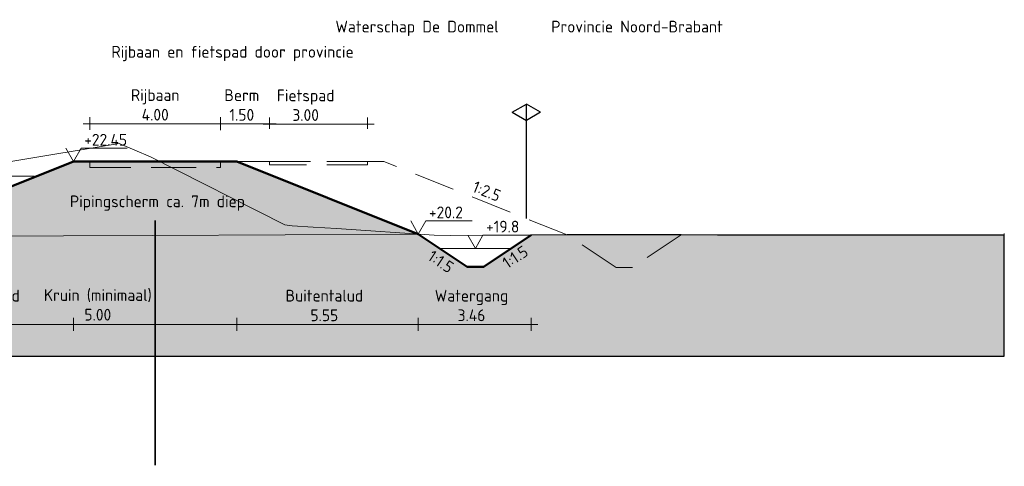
# Model space of a CAD drawing. Header units: metres. Extents: x 161377 to 162521, y 378914 to 379231.
# Tile 66 of 77: x 161985 to 162015, y 379181 to 379195. Entities that reach past the tile are written whole.
import ezdxf

# ---------------------------------------------------------------- set-up
doc = ezdxf.new("R2010")
doc.units = ezdxf.units.M
doc.linetypes.add('DASHED2', pattern=[0.375, 0.25, -0.125])
doc.linetypes.add('HIDDEN', pattern=[9.525, 6.35, -3.175])
for name, color, linetype, lineweight in [('B-WE-GR-MAAIVELD-GD', 253, 'Continuous', 18), ('N-WE-OG-TOPOGRAFIE-SD', 7, 'Continuous', 25), ('N-XX-GW-GROND_KLEI-O', 7, 'Continuous', 18), ('N-XX-GW-WATERGANG-GD', 90, 'Continuous', 50), ('profiel', 7, 'Continuous', 13), ('X-XX-AL-HULPLIJN-O', 7, 'Continuous', 18), ('X-XX-AL-M', 7, 'Continuous', 18), ('X-XX-AL-NAP-M', 7, 'Continuous', 18)]:
    doc.layers.add(name, color=color, linetype=linetype, lineweight=lineweight)
for name, color, linetype, lineweight, true_color in [('N-WE-GW-GROND-A', 7, 'Continuous', 35, 0xffdf7f), ('N-XX-GW-GROND_KLEIIG-V', 7, 'Continuous', 18, 0xa55200), ('waterspiegel', 7, 'Continuous', 13, 0x0544ff)]:
    doc.layers.add(name, color=color, linetype=linetype, lineweight=lineweight, true_color=true_color)
doc.styles.add('RH-NLCS-A', font='NLCS-ISO.ttf')
doc.dimstyles.new('RH-NLCS-IT-A$0', dxfattribs={"dimscale": 0, "dimtxt": 2.5, "dimasz": 2.5, "dimexe": 1, "dimexo": 5, "dimgap": 0.5, "dimtad": 1, "dimzin": 1, "dimdsep": 46, "dimtxsty": 'RH-NLCS-A', "dimcen": 2.5, "dimdle": 1, "dimclrd": 256, "dimclre": 8, "dimclrt": 256, "dimadec": 0, "dimazin": 0, "dimtfac": 1, "dimtmove": 0, "dimatfit": 3, "dimfxl": 1, "dimfxlon": 1, "dimlwd": -1, "dimlwe": 13, "dimarcsym": 1})

# ---------------------------------------------------------------- blocks, each defined once
blk = doc.blocks.new('*D94')
at = {"layer": 'Defpoints', "color": 0, "transparency": 16777216}
for p in [(161986.848, 379190.459), (161991.848, 379190.459), (161991.848, 379185.477)]:
    blk.add_point(p, dxfattribs=at)
at = {"layer": 'X-XX-AL-M', "color": 8, "linetype": 'HIDDEN', "lineweight": 13, "transparency": 16777216}
for p, q in [((161986.848, 379185.677), (161986.848, 379185.277)), ((161991.848, 379185.677), (161991.848, 379185.277))]:
    blk.add_line(p, q, dxfattribs=at)
at = {"layer": 'X-XX-AL-M', "transparency": 16777216}
blk.add_line((161986.648, 379185.477), (161992.048, 379185.477), dxfattribs=at)
at = {"layer": 'X-XX-AL-M', "transparency": 16777216, "insert": (161987.59, 379186.075), "char_height": 0.36, "attachment_point": 5, "style": 'RH-NLCS-A'}
blk.add_mtext('Kruin (minimaal)\\P5.00', dxfattribs=at)
blk = doc.blocks.new('_None')
blk = doc.blocks.new('*D95')
at = {"layer": 'Defpoints', "color": 0, "transparency": 16777216}
for p in [(161991.848, 379190.459), (161997.4, 379188.238), (161997.4, 379185.477)]:
    blk.add_point(p, dxfattribs=at)
at = {"layer": 'X-XX-AL-M', "color": 8, "linetype": 'HIDDEN', "lineweight": 13, "transparency": 16777216}
for p, q in [((161991.848, 379185.677), (161991.848, 379185.277)), ((161997.4, 379185.677), (161997.4, 379185.277))]:
    blk.add_line(p, q, dxfattribs=at)
at = {"layer": 'X-XX-AL-M', "transparency": 16777216}
blk.add_line((161991.648, 379185.477), (161997.6, 379185.477), dxfattribs=at)
at = {"layer": 'X-XX-AL-M', "transparency": 16777216, "insert": (161994.524, 379186.057), "char_height": 0.36, "attachment_point": 5, "style": 'RH-NLCS-A'}
blk.add_mtext('Buitentalud \\P5.55', dxfattribs=at)
blk = doc.blocks.new('*D96')
at = {"layer": 'Defpoints', "color": 0, "transparency": 16777216}
for p in [(161997.4, 379188.238), (162000.857, 379188.21), (162000.857, 379185.477)]:
    blk.add_point(p, dxfattribs=at)
at = {"layer": 'X-XX-AL-M', "color": 8, "linetype": 'HIDDEN', "lineweight": 13, "transparency": 16777216}
for p, q in [((161997.4, 379185.677), (161997.4, 379185.277)), ((162000.857, 379185.677), (162000.857, 379185.277))]:
    blk.add_line(p, q, dxfattribs=at)
at = {"layer": 'X-XX-AL-M', "transparency": 16777216}
blk.add_line((161997.2, 379185.477), (162001.057, 379185.477), dxfattribs=at)
at = {"layer": 'X-XX-AL-M', "transparency": 16777216, "insert": (161999.028, 379186.057), "char_height": 0.36, "attachment_point": 5, "style": 'RH-NLCS-A'}
blk.add_mtext('Watergang\\P3.46', dxfattribs=at)
blk = doc.blocks.new('Peilmaat')
blk.add_lwpolyline([(-0.162, 0.28), (0, 0), (0.162, 0.28), (1.142, 0.28)])
at = {"style": 'RH-NLCS-A'}
blk.add_attdef('NAP', (0.227, 0.337), '', height=0.25, dxfattribs=at)
blk = doc.blocks.new('*D98')
at = {"layer": 'Defpoints', "color": 0, "transparency": 16777216}
for p in [(161986.848, 379190.459), (161981.11, 379188.165), (161986.848, 379185.477)]:
    blk.add_point(p, dxfattribs=at)
at = {"layer": 'X-XX-AL-M', "color": 8, "linetype": 'HIDDEN', "lineweight": 13, "transparency": 16777216}
for p, q in [((161981.11, 379185.677), (161981.11, 379185.277)), ((161986.848, 379185.677), (161986.848, 379185.277))]:
    blk.add_line(p, q, dxfattribs=at)
at = {"layer": 'X-XX-AL-M', "transparency": 16777216}
blk.add_line((161980.91, 379185.477), (161987.048, 379185.477), dxfattribs=at)
at = {"layer": 'X-XX-AL-M', "transparency": 16777216, "insert": (161983.979, 379186.057), "char_height": 0.36, "attachment_point": 5, "style": 'RH-NLCS-A'}
blk.add_mtext('Binnentalud \\P5.74', dxfattribs=at)
blk = doc.blocks.new('*D100')
at = {"layer": 'Defpoints', "color": 0, "transparency": 16777216}
for p in [(161991.348, 379191.611), (161987.346, 379190.423), (161991.348, 379190.442)]:
    blk.add_point(p, dxfattribs=at)
at = {"layer": 'X-XX-AL-M', "transparency": 16777216}
blk.add_line((161987.146, 379191.611), (161991.548, 379191.611), dxfattribs=at)
at = {"layer": 'X-XX-AL-M', "color": 8, "linetype": 'HIDDEN', "lineweight": 13, "transparency": 16777216}
for p, q in [((161987.346, 379191.423), (161987.346, 379191.811)), ((161991.348, 379191.442), (161991.348, 379191.811))]:
    blk.add_line(p, q, dxfattribs=at)
at = {"layer": 'X-XX-AL-M', "transparency": 16777216, "insert": (161989.347, 379192.191), "char_height": 0.36, "attachment_point": 5, "style": 'RH-NLCS-A'}
blk.add_mtext('Rijbaan\\P4.00', dxfattribs=at)
blk = doc.blocks.new('SOG-TOPOGRAFIE_ERFGRENS_LINKS-D')
for p, q in [((-0.433, 3.25), (0, 3.5)), ((0, 3), (0, 3.5)), ((-0.433, 3.25), (0, 3)), ((0, 0), (0, 3))]:
    blk.add_line(p, q)
blk = doc.blocks.new('*D103')
at = {"layer": 'Defpoints', "color": 0, "transparency": 16777216}
for p in [(161992.848, 379191.606), (161991.348, 379190.417), (161992.848, 379190.459)]:
    blk.add_point(p, dxfattribs=at)
at = {"layer": 'X-XX-AL-M', "transparency": 16777216}
blk.add_line((161991.148, 379191.606), (161993.048, 379191.606), dxfattribs=at)
at = {"layer": 'X-XX-AL-M', "color": 8, "linetype": 'HIDDEN', "lineweight": 13, "transparency": 16777216}
for p, q in [((161991.348, 379191.417), (161991.348, 379191.806)), ((161992.848, 379191.459), (161992.848, 379191.806))]:
    blk.add_line(p, q, dxfattribs=at)
at = {"layer": 'X-XX-AL-M', "transparency": 16777216, "insert": (161991.998, 379192.186), "char_height": 0.36, "attachment_point": 5, "style": 'RH-NLCS-A'}
blk.add_mtext('Berm\\P1.50', dxfattribs=at)
blk = doc.blocks.new('*D104')
at = {"layer": 'Defpoints', "color": 0, "transparency": 16777216}
for p in [(161995.848, 379191.6), (161992.848, 379190.459), (161995.848, 379190.459)]:
    blk.add_point(p, dxfattribs=at)
at = {"layer": 'X-XX-AL-M', "transparency": 16777216}
blk.add_line((161992.648, 379191.6), (161996.048, 379191.6), dxfattribs=at)
at = {"layer": 'X-XX-AL-M', "color": 8, "linetype": 'HIDDEN', "lineweight": 13, "transparency": 16777216}
for p, q in [((161992.848, 379191.459), (161992.848, 379191.8)), ((161995.848, 379191.459), (161995.848, 379191.8))]:
    blk.add_line(p, q, dxfattribs=at)
at = {"layer": 'X-XX-AL-M', "transparency": 16777216, "insert": (161993.952, 379192.18), "char_height": 0.36, "attachment_point": 5, "style": 'RH-NLCS-A'}
blk.add_mtext('Fietspad\\P3.00', dxfattribs=at)

msp = doc.modelspace()

# ---------------------------------------------------------------- hatches: boundary and pattern name
at = {"layer": 'N-WE-GW-GROND-A', "transparency": 33554508}
h = msp.add_hatch(color=256, dxfattribs=at)
h.dxf.hatch_style = 1
h.paths.add_polyline_path([(161989.255, 379188.201), (161981.11, 379188.165), (161977.11, 379188.109), (161975.714, 379187.409), (161974.714, 379187.409), (161973.314, 379188.109), (161962.41, 379188.409), (161958.821, 379188.698), (161957.822, 379188.748), (161954.389, 379188.525), (161954.389, 379184.509), (162015.337, 379184.509), (162015.337, 379188.202), (162005.447, 379188.213), (162003.455, 379188.218), (162002.222, 379188.218), (162002.047, 379188.211), (162000.857, 379188.21), (161999.4, 379187.238), (161998.9, 379187.238), (161997.4, 379188.238)])
at = {"layer": 'N-XX-GW-GROND_KLEIIG-V', "transparency": 33554610}
h = msp.add_hatch(color=256, dxfattribs=at)
h.dxf.hatch_style = 1
h.paths.add_polyline_path([(161991.848, 379190.459), (161986.846, 379190.459), (161981.11, 379188.165), (161989.255, 379188.201), (161997.4, 379188.238)])

# ---------------------------------------------------------------- linework, layer by layer
msp.add_lwpolyline([(162015.337, 379188.202), (162015.242, 379188.202), (162005.447, 379188.213), (162003.455, 379188.218), (162002.222, 379188.218), (162001.953, 379188.216), (162000.857, 379188.21), (161999.4, 379187.238), (161998.9, 379187.238), (161997.4, 379188.238), (161991.848, 379190.459), (161986.846, 379190.459), (161981.11, 379188.165), (161977.11, 379188.109), (161975.714, 379187.409), (161974.714, 379187.409), (161973.314, 379188.109), (161962.41, 379188.409), (161962.41, 379188.409), (161958.821, 379188.698), (161957.822, 379188.748), (161954.389, 379188.525), (161954.389, 379184.509), (162015.337, 379184.509)], close=True)
at = {"layer": 'B-WE-GR-MAAIVELD-GD', "flags": 128}
msp.add_lwpolyline([(161984.862, 379190.451), (161988.244, 379191.013), (161989.202, 379190.604), (161993.314, 379188.523), (161993.542, 379188.494), (161994.187, 379188.454), (161994.896, 379188.41), (161997.882, 379188.205), (161998.384, 379188.195), (162002.222, 379188.218), (162003.455, 379188.218), (162006.562, 379188.209), (162008.525, 379188.204), (162010.902, 379188.206), (162013.595, 379188.205), (162015.242, 379188.202), (162015.337, 379188.202)], dxfattribs=at)
at = {"layer": 'N-XX-GW-GROND_KLEI-O'}
msp.add_lwpolyline([(161991.848, 379190.459), (161986.846, 379190.459), (161981.11, 379188.165), (161989.255, 379188.201), (161989.255, 379188.201), (161989.255, 379188.201), (161989.255, 379188.201), (161997.4, 379188.238)], close=True, dxfattribs=at)
at = {"layer": 'N-XX-GW-WATERGANG-GD'}
for points in [[(161981.11, 379188.165), (161986.846, 379190.459), (161991.848, 379190.459), (161997.4, 379188.238)], [(161997.4, 379188.238), (161998.9, 379187.238), (161999.4, 379187.238), (162000.857, 379188.21)]]:
    msp.add_lwpolyline(points, dxfattribs=at)
at = {"layer": 'profiel', "linetype": 'DASHED2', "ltscale": 5}
for points in [[(161991.348, 379190.459), (161989.348, 379190.459), (161987.346, 379190.459), (161987.35, 379190.279), (161989.348, 379190.279), (161991.344, 379190.279)], [(161992.848, 379190.459), (161995.848, 379190.459), (161995.848, 379190.359), (161992.848, 379190.359)]]:
    msp.add_lwpolyline(points, close=True, dxfattribs=at)
msp.add_lwpolyline([(162005.447, 379188.213), (162003.953, 379187.216), (162003.453, 379187.216), (162001.953, 379188.216), (161996.346, 379190.459), (161995.848, 379190.459), (161992.848, 379190.459), (161991.348, 379190.459)], dxfattribs=at)
at = {"layer": 'profiel', "ltscale": 5, "const_width": 0.05}
msp.add_lwpolyline([(161989.347, 379188.665), (161989.347, 379181.165)], dxfattribs=at)
at = {"layer": 'waterspiegel', "linetype": 'DASHED2', "ltscale": 5}
msp.add_line((161954.389, 379190.009), (161985.721, 379190.009), dxfattribs=at)
at = {"layer": 'waterspiegel'}
msp.add_line((161998.053, 379187.802), (162000.246, 379187.802), dxfattribs=at)
at = {"layer": 'X-XX-AL-HULPLIJN-O'}
msp.add_lwpolyline([(161954.389, 379188.525), (161954.389, 379184.509), (162015.337, 379184.509), (162015.337, 379188.257)], dxfattribs=at)

# ---------------------------------------------------------------- block references
at = {"layer": 'N-WE-OG-TOPOGRAFIE-SD', "color": 7}
msp.add_blockref('SOG-TOPOGRAFIE_ERFGRENS_LINKS-D', (162000.71, 379188.713), dxfattribs=at)
at = {"layer": 'N-WE-OG-TOPOGRAFIE-SD', "color": 7, "xscale": -1}
msp.add_blockref('SOG-TOPOGRAFIE_ERFGRENS_LINKS-D', (162000.71, 379188.713), dxfattribs=at)
at = {"layer": 'waterspiegel', "xscale": 1.44, "yscale": 1.44, "zscale": 1.44}
msp.add_blockref('Peilmaat', (161999.147, 379187.803), dxfattribs=at).add_auto_attribs({'NAP': '+19.8'})
at = {"layer": 'X-XX-AL-NAP-M', "xscale": 1.44, "yscale": 1.44, "zscale": 1.44}
for p, values in [((161986.848, 379190.459), {'NAP': '+22.45'}), ((161997.4, 379188.238), {'NAP': '+20.2'})]:
    msp.add_blockref('Peilmaat', p, dxfattribs=at).add_auto_attribs(values)

# ---------------------------------------------------------------- texts
at = {"layer": 'X-XX-AL-M', "style": 'RH-NLCS-A'}
for s, p in [('Waterschap De Dommel', (161994.863, 379194.404)), ('Provincie Noord-Brabant', (162001.471, 379194.404)), ('Rijbaan en fietspad door provincie', (161988.007, 379193.634)), ('Pipingscherm ca. 7m diep ', (161986.737, 379189.061))]:
    msp.add_text(s, height=0.36, dxfattribs=at).set_placement(p)
at = {"layer": 'X-XX-AL-M', "char_height": 0.36, "width": 0.89861, "attachment_point": 1, "style": 'RH-NLCS-A'}
for s, insert, rotation in [('1:2.5', (161999.159, 379189.878), 338.2), ('1:1.5', (161999.932, 379187.464), 33.69), ('1:1.5', (161997.855, 379187.771), 326.31)]:
    msp.add_mtext(s, dxfattribs=dict(at, insert=insert, rotation=rotation))

# ---------------------------------------------------------------- dimensions: what is measured, and where the dimension line sits
at = {"layer": 'X-XX-AL-M'}
for base, p1, p2, text, picture, middle in [((161991.348, 379191.611), (161987.346, 379190.423), (161991.348, 379190.442), 'Rijbaan\\P<>', '*D100', (161989.347, 379191.611)), ((161995.848, 379191.6), (161992.848, 379190.459), (161995.848, 379190.459), 'Fietspad\\P<>', '*D104', (161993.952, 379191.6)), ((161992.848, 379191.606), (161991.348, 379190.417), (161992.848, 379190.459), 'Berm\\P<>', '*D103', (161991.998, 379191.606)), ((161986.848, 379185.477), (161981.11, 379188.165), (161986.848, 379190.459), 'Binnentalud \\P<>', '*D98', (161983.979, 379185.477)), ((161991.848, 379185.477), (161986.848, 379190.459), (161991.848, 379190.459), 'Kruin (minimaal)\\P<>', '*D94', (161987.59, 379185.477)), ((161997.4, 379185.477), (161991.848, 379190.459), (161997.4, 379188.238), 'Buitentalud \\P<>', '*D95', (161994.524, 379185.477)), ((162000.857, 379185.477), (161997.4, 379188.238), (162000.857, 379188.21), 'Watergang\\P<>', '*D96', (161999.028, 379185.477))]:
    dim = msp.add_linear_dim(base=base, p1=p1, p2=p2, text=text, dimstyle='RH-NLCS-IT-A$0', override={"dimtxt": 1.8, "dimblk1": 'None', "dimblk2": 'None', "dimsah": 1}, dxfattribs=at)
    dim.commit()
    dim.dimension.update_dxf_attribs({"geometry": picture, "text_midpoint": middle, "dimtype": 160})

doc.saveas('drawing.dxf')
